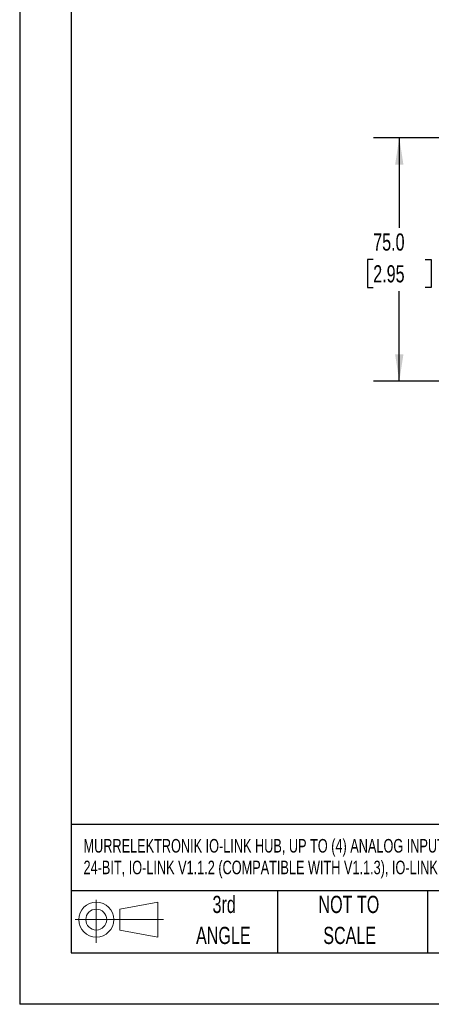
# Model space of a CAD drawing. Header units: millimetres. Extents: x 0 to 699, y 0 to 540.
# Tile 1 of 10: x 0 to 127, y 0 to 303. Entities that reach past the tile are written whole.
import ezdxf

# ---------------------------------------------------------------- set-up
doc = ezdxf.new("R2010")
doc.units = ezdxf.units.MM
doc.header["$LTSCALE"] = 2.5
doc.linetypes.add('CENTERX2', pattern=[20.32, 12.7, -2.54, 2.54, -2.54])
doc.layers.add('DIMENSIONS', color=140, linetype='Continuous', lineweight=25)
doc.layers.add('TEXT', color=140, linetype='Continuous', lineweight=25)
doc.layers.add('SLD-DEFPOINTS', color=7, linetype='Continuous')
doc.styles.add('SLDTEXTSTYLE0', font='TXT', dxfattribs={"width": 0.7})
doc.dimstyles.new('SLDDIMSTYLE0', dxfattribs={"dimtxt": 5.39502, "dimasz": 8.255, "dimexe": 0, "dimexo": 0.0625, "dimgap": 1.348755, "dimtad": 0, "dimtih": 1, "dimtoh": 1, "dimrnd": 1e-09, "dimzin": 4, "dimdsep": 46, "dimtxsty": 'SLDTEXTSTYLE0', "dimsah": 1, "dimcen": 0.09, "dimadec": 0, "dimazin": 1, "dimtfac": 1, "dimtofl": 0, "dimtmove": 0, "dimatfit": 3, "dimfxl": 0, "dimfrac": 2, "dimtolj": 1, "dimtzin": 12, "dimarcsym": 0})

# ---------------------------------------------------------------- blocks, each defined once
blk = doc.blocks.new('Block11')
at = {"color": 7, "linetype": 'Continuous', "lineweight": 18}
for p, q in [((6.47, 13.28), (6.47, 0)), ((13.7, 10.42), (25.44, 12.58)), ((25.44, 12.58), (25.44, 1.83)), ((13.7, 3.99), (13.7, 10.42)), ((0, 7.2), (27.18, 7.2)), ((13.7, 3.99), (25.44, 1.83))]:
    blk.add_line(p, q, dxfattribs=at)
for radius in [5.38, 3.21]:
    blk.add_circle((6.47, 7.2), radius, dxfattribs=at)
blk = doc.blocks.new('Block12')
at = {"layer": 'SLD-DEFPOINTS'}
blk.add_blockref('Block11', (0, 0), dxfattribs=at)
blk = doc.blocks.new('SW_NOTE_0')
at = {"layer": 'TEXT', "color": 0, "linetype": 'CENTERX2', "lineweight": 18, "char_height": 4.175, "attachment_point": 1, "style": 'SLDTEXTSTYLE0'}
for s, insert in [('MURRELEKTRONIK IO-LINK HUB, UP TO (4) ANALOG INPUT CHANNEL(s), (4) 5-PIN M12 A-CODED PORT(s), CURRENT/VOLTAGE,', (0, 5.38)), ('24-BIT, IO-LINK V1.1.2 (COMPATIBLE WITH V1.1.3), IO-LINK CLASS A DEVICE, IP65, IP67 AND IP68, REQUIRES IO-LINK MASTER', (0, -1.29))]:
    blk.add_mtext(s, dxfattribs=dict(at, insert=insert))
blk = doc.blocks.new('SW_NOTE_0_4')
at = {"layer": 'TEXT', "color": 0, "linetype": 'CENTERX2', "lineweight": 18, "char_height": 5.292, "attachment_point": 2, "style": 'SLDTEXTSTYLE0'}
for s, insert in [('NOT TO', (13.15, 6.82)), ('SCALE', (13.39, -2.73))]:
    blk.add_mtext(s, dxfattribs=dict(at, insert=insert))
blk = doc.blocks.new('SW_NOTE_0_5')
at = {"layer": 'TEXT', "color": 0, "linetype": 'CENTERX2', "lineweight": 18, "char_height": 5.292, "attachment_point": 2, "style": 'SLDTEXTSTYLE0'}
for s, insert in [('3rd', (5.79, 6.82)), ('ANGLE', (5.54, -2.73))]:
    blk.add_mtext(s, dxfattribs=dict(at, insert=insert))
blk = doc.blocks.new('_D')
at = {"layer": 'DIMENSIONS'}
for p, q in [((175.57, 266.8), (108.86, 266.8)), ((116.8, 266.8), (116.8, 239.08)), ((108.78, 229.3), (106.97, 229.3)), ((106.97, 229.3), (106.97, 220.73)), ((124.81, 229.3), (126.63, 229.3)), ((126.63, 229.3), (126.63, 220.73)), ((106.97, 220.73), (108.78, 220.73)), ((116.8, 191.8), (116.8, 219.52)), ((126.63, 220.73), (124.81, 220.73)), ((175.47, 191.8), (108.86, 191.8))]:
    blk.add_line(p, q, dxfattribs=at)
for points in [[(116.8, 266.8), (115.53, 258.55), (118.07, 258.55)], [(116.8, 191.8), (118.07, 200.06), (115.53, 200.06)]]:
    blk.add_solid(points, dxfattribs=at)
at = {"layer": 'DIMENSIONS', "char_height": 5.292, "attachment_point": 1, "style": 'SLDTEXTSTYLE0'}
for s, insert in [('75.0', (108.78, 237.33)), ('2.95', (108.78, 227.55))]:
    blk.add_mtext(s, dxfattribs=dict(at, insert=insert))

msp = doc.modelspace()

# ---------------------------------------------------------------- linework, layer by layer
at = {"color": 7, "linetype": 'Continuous'}
for p in [(0.006, 539.757), (698.506, 0.007)]:
    msp.add_line(p, (0.006, 0.007), dxfattribs=at)
at = {"layer": 'TEXT'}
for p, q in [((15.875, 523.875), (15.875, 15.875)), ((682.625, 55.315), (15.875, 55.315)), ((682.625, 34.925), (15.875, 34.925)), ((79.375, 34.925), (79.375, 15.875)), ((125.529, 34.925), (125.529, 15.875)), ((15.875, 15.875), (682.625, 15.875))]:
    msp.add_line(p, q, dxfattribs=at)

# ---------------------------------------------------------------- block references
at = {"layer": 'SLD-DEFPOINTS'}
msp.add_blockref('Block12', (17.095, 18.885), dxfattribs=at)
at = {"layer": 'TEXT', "linetype": 'CENTERX2', "lineweight": 18}
for name, p in [('SW_NOTE_0', (19.643, 45.518)), ('SW_NOTE_0_5', (57.118, 26.589)), ('SW_NOTE_0_4', (88.143, 26.589))]:
    msp.add_blockref(name, p, dxfattribs=at)

# ---------------------------------------------------------------- dimensions: what is measured, and where the dimension line sits
at = {"layer": 'DIMENSIONS'}
dim = msp.add_linear_dim(base=(116.798, 191.8), p1=(178.749, 266.8), p2=(178.649, 191.8), angle=90, dimstyle='SLDDIMSTYLE0', dxfattribs=at)
dim.commit()
dim.dimension.update_dxf_attribs({"geometry": '_D', "text_midpoint": (116.798, 229.3), "dimtype": 160})

doc.saveas('drawing.dxf')
